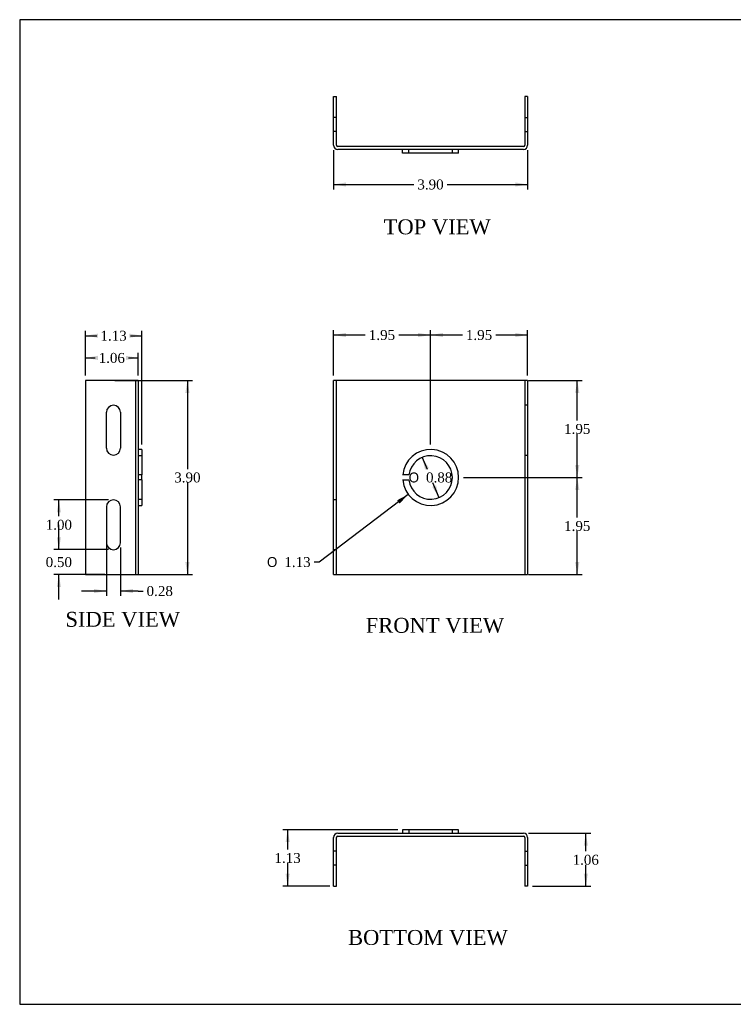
# Model space of a CAD drawing. Header units: inches. Extents: x 0.2 to 29.9, y -0.1 to 19.9.
# Tile 1 of 3: x 0.2 to 14.5, y 0.1 to 19.9. Entities that reach past the tile are written whole.
import ezdxf
from ezdxf.enums import TextEntityAlignment as Align
from ezdxf.lldxf.tags import DXFTag

# ---------------------------------------------------------------- set-up
doc = ezdxf.new("R2010")
doc.units = ezdxf.units.IN
doc.header["$MEASUREMENT"] = 0
doc.layers.add('COM55556-2', color=7, linetype='Continuous')
doc.layers.add('Default', color=7, linetype='Continuous')
doc.styles.add('SEACAD_Solid_Edge_ANSI1_Symbols', font='txt')
doc.styles.add('SEACAD_Times_New_Roman', font='times.ttf')
tags = doc.linetypes.add('HIDDEN2', pattern=[0.1875, 0.125, -0.0625]).pattern_tags.tags
tags[6:7] = [DXFTag(74, 4), DXFTag(75, 0), DXFTag(340, '0'), DXFTag(46, 0.0), DXFTag(50, 0.0), DXFTag(44, 0.0), DXFTag(45, 0.0)]
tags[4:5] = [DXFTag(74, 4), DXFTag(75, 0), DXFTag(340, '0'), DXFTag(46, 0.0), DXFTag(50, 0.0), DXFTag(44, 0.0), DXFTag(45, 0.0)]
doc.dimstyles.new('HAMMOND_(STH_-_42x28)', dxfattribs={"dimtxt": 0.2, "dimasz": 0.25, "dimexe": 0.1, "dimexo": 0.1, "dimgap": 0.05, "dimtad": 0, "dimtih": 1, "dimtoh": 1, "dimzin": 0, "dimdsep": 46, "dimtxsty": 'SEACAD_Times_New_Roman', "dimblk1": '_SE_FILLED', "dimblk2": '_SE_FILLED', "dimsah": 1, "dimcen": 0.1, "dimadec": 0, "dimazin": 0, "dimtfac": 0.8, "dimtofl": 0, "dimtmove": 0, "dimatfit": 3, "dimfxl": 1, "dimtolj": 1, "dimtzin": 0, "dimarcsym": 0})

# ---------------------------------------------------------------- blocks, each defined once
blk = doc.blocks.new('SE')
at = {"layer": 'COM55556-2', "color": 7, "linetype": 'Continuous'}
for p, q in [((6.477, 8.745), (6.477, 12.645)), ((6.563, 12.645), (6.477, 12.645)), ((10.291, 12.645), (6.563, 12.645)), ((10.377, 12.645), (10.291, 12.645)), ((10.377, 12.645), (10.377, 8.745)), ((7.992, 10.745), (7.866, 10.745)), ((7.866, 10.645), (7.992, 10.645)), ((6.477, 8.745), (6.563, 8.745)), ((6.563, 8.745), (10.291, 8.745)), ((10.291, 8.745), (10.377, 8.745))]:
    blk.add_line(p, q, dxfattribs=at)
at = {"layer": 'COM55556-2', "color": 7, "linetype": 'HIDDEN2'}
for p, q in [((6.534, 8.745), (6.534, 12.645)), ((10.32, 12.645), (10.32, 8.745)), ((10.377, 12.145), (10.32, 12.145)), ((10.32, 11.145), (10.377, 11.145)), ((6.534, 10.245), (6.477, 10.245)), ((6.477, 9.245), (6.534, 9.245))]:
    blk.add_line(p, q, dxfattribs=at)
at = {"layer": 'COM55556-2', "color": 7, "linetype": 'Continuous'}
for radius, start, end in [(0.563, 185.0997, 174.9003), (0.437, 186.5624, 173.4376)]:
    blk.add_arc((8.427, 10.695), radius, start, end, dxfattribs=at)
blk = doc.blocks.new('SE1')
at = {"layer": 'COM55556-2', "color": 7, "linetype": 'Continuous'}
for p, q in [((6.477, 17.37), (6.477, 18.346)), ((6.477, 18.346), (6.534, 18.346)), ((6.534, 17.37), (6.534, 18.346)), ((10.32, 18.346), (10.32, 17.37)), ((10.377, 18.346), (10.32, 18.346)), ((10.377, 18.346), (10.377, 17.37)), ((10.291, 17.341), (6.563, 17.341)), ((10.291, 17.284), (6.563, 17.284)), ((7.866, 17.212), (7.866, 17.284)), ((8.989, 17.212), (7.866, 17.212)), ((8.989, 17.212), (8.989, 17.284))]:
    blk.add_line(p, q, dxfattribs=at)
at = {"layer": 'COM55556-2', "color": 7, "linetype": 'HIDDEN2'}
for p, q in [((6.534, 17.924), (6.477, 17.924)), ((10.32, 17.924), (10.377, 17.924)), ((6.534, 17.643), (6.477, 17.643)), ((10.32, 17.643), (10.377, 17.643)), ((7.992, 17.212), (7.992, 17.284)), ((8.864, 17.212), (8.864, 17.284))]:
    blk.add_line(p, q, dxfattribs=at)
at = {"layer": 'COM55556-2', "color": 7, "linetype": 'Continuous'}
for centre, radius, start, end in [((6.563, 17.37), 0.086, 180, 270), ((6.563, 17.37), 0.029, 180, 270), ((10.291, 17.37), 0.029, 270, 0), ((10.291, 17.37), 0.086, 270, 0)]:
    blk.add_arc(centre, radius, start, end, dxfattribs=at)
blk = doc.blocks.new('SE2')
at = {"layer": 'COM55556-2', "color": 7, "linetype": 'Continuous'}
for p, q in [((8.989, 3.619), (7.866, 3.619)), ((7.866, 3.619), (7.866, 3.547)), ((8.989, 3.547), (8.989, 3.619)), ((6.477, 2.484), (6.477, 3.461)), ((6.534, 2.484), (6.534, 3.461)), ((6.563, 3.547), (10.291, 3.547)), ((6.563, 3.49), (10.291, 3.49)), ((10.32, 3.461), (10.32, 2.484)), ((10.377, 3.461), (10.377, 2.484)), ((6.477, 2.484), (6.534, 2.484)), ((10.377, 2.484), (10.32, 2.484))]:
    blk.add_line(p, q, dxfattribs=at)
at = {"layer": 'COM55556-2', "color": 7, "linetype": 'HIDDEN2'}
for p, q in [((7.992, 3.619), (7.992, 3.547)), ((8.864, 3.547), (8.864, 3.619)), ((6.534, 3.187), (6.477, 3.187)), ((10.32, 3.187), (10.377, 3.187)), ((6.534, 2.906), (6.477, 2.906)), ((10.32, 2.906), (10.377, 2.906))]:
    blk.add_line(p, q, dxfattribs=at)
at = {"layer": 'COM55556-2', "color": 7, "linetype": 'Continuous'}
for centre, radius, start, end in [((6.563, 3.461), 0.086, 90, 180), ((6.563, 3.461), 0.029, 90, 180), ((10.291, 3.461), 0.086, 0, 90), ((10.291, 3.461), 0.029, 0, 90)]:
    blk.add_arc(centre, radius, start, end, dxfattribs=at)
blk = doc.blocks.new('SE3')
at = {"layer": 'COM55556-2', "color": 7, "linetype": 'Continuous'}
for p, q in [((2.469, 12.645), (1.493, 12.645)), ((1.493, 12.645), (1.493, 8.745)), ((2.555, 12.645), (2.469, 12.645)), ((2.555, 12.645), (2.555, 8.745)), ((2.627, 11.257), (2.555, 11.257)), ((2.627, 11.257), (2.627, 10.745)), ((2.627, 10.745), (2.555, 10.745)), ((2.627, 10.645), (2.627, 10.745)), ((2.627, 10.645), (2.555, 10.645)), ((2.627, 10.645), (2.627, 10.132)), ((1.915, 10.104), (1.915, 9.385)), ((2.196, 9.385), (2.196, 10.104)), ((2.555, 10.132), (2.627, 10.132)), ((1.493, 8.745), (2.469, 8.745)), ((2.469, 8.745), (2.555, 8.745))]:
    blk.add_line(p, q, dxfattribs=at)
at = {"layer": 'COM55556-2', "color": 7, "linetype": 'HIDDEN2'}
for p, q in [((2.498, 12.645), (2.498, 8.745)), ((1.915, 11.285), (1.915, 12.004)), ((2.196, 12.004), (2.196, 11.285)), ((2.627, 11.132), (2.555, 11.132)), ((2.555, 10.257), (2.627, 10.257))]:
    blk.add_line(p, q, dxfattribs=at)
for centre, start, end in [((2.055, 12.004), 0, 180), ((2.055, 11.285), 180, 0)]:
    blk.add_arc(centre, 0.141, start, end, dxfattribs=at)
at = {"layer": 'COM55556-2', "color": 7, "linetype": 'Continuous'}
for centre, start, end in [((2.055, 10.104), 0, 180), ((2.055, 9.385), 180, 0)]:
    blk.add_arc(centre, 0.141, start, end, dxfattribs=at)
blk = doc.blocks.new('DMBLK7622')
at = {"layer": 'Default', "linetype": 'Continuous', "transparency": 16777216}
for points in [[(11.416, 10.445), (11.374, 10.695), (11.332, 10.445)], [(11.416, 8.995), (11.332, 8.995), (11.374, 8.745)]]:
    blk.add_hatch(color=7, dxfattribs=at).paths.add_polyline_path(points)
at = {"layer": 'Default', "color": 7, "linetype": 'Continuous', "transparency": 16777216}
for p, q in [((9.089, 10.695), (11.474, 10.695)), ((11.374, 9.89), (11.374, 10.695)), ((11.374, 8.745), (11.374, 9.62)), ((10.391, 8.745), (11.474, 8.745))]:
    blk.add_line(p, q, dxfattribs=at)
at = {"layer": 'Default', "color": 7, "linetype": 'Continuous', "transparency": 16777216, "style": 'SEACAD_Times_New_Roman'}
blk.add_text('1.95', height=0.2, dxfattribs=at).set_placement((11.109, 9.82), align=Align.TOP_LEFT)
blk = doc.blocks.new('_SE_FILLED')
at = {"color": 0}
blk.add_line((0, 0), (-1, 0), dxfattribs=at)
blk.add_solid([(0, 0), (-1, -0.1665), (-1, 0.1665), (0, 0)], dxfattribs=at)
blk = doc.blocks.new('DMBLK7623')
at = {"layer": 'Default', "linetype": 'Continuous', "transparency": 16777216}
for points in [[(11.416, 12.395), (11.374, 12.645), (11.332, 12.395)], [(11.416, 10.945), (11.332, 10.945), (11.374, 10.695)]]:
    blk.add_hatch(color=7, dxfattribs=at).paths.add_polyline_path(points)
at = {"layer": 'Default', "color": 7, "linetype": 'Continuous', "transparency": 16777216}
for p, q in [((10.391, 12.645), (11.474, 12.645)), ((11.374, 11.84), (11.374, 12.645)), ((11.374, 10.695), (11.374, 11.57)), ((9.089, 10.695), (11.474, 10.695))]:
    blk.add_line(p, q, dxfattribs=at)
at = {"layer": 'Default', "color": 7, "linetype": 'Continuous', "transparency": 16777216, "style": 'SEACAD_Times_New_Roman'}
blk.add_text('1.95', height=0.2, dxfattribs=at).set_placement((11.109, 11.77), align=Align.TOP_LEFT)
blk = doc.blocks.new('DMBLK7624')
at = {"layer": 'Default', "linetype": 'Continuous', "transparency": 16777216}
for points in [[(8.677, 13.599), (8.427, 13.557), (8.677, 13.515)], [(10.127, 13.599), (10.127, 13.515), (10.377, 13.557)]]:
    blk.add_hatch(color=7, dxfattribs=at).paths.add_polyline_path(points)
at = {"layer": 'Default', "color": 7, "linetype": 'Continuous', "transparency": 16777216}
for p, q in [((8.427, 11.357), (8.427, 13.657)), ((10.377, 12.745), (10.377, 13.657)), ((9.066, 13.557), (8.427, 13.557)), ((10.377, 13.557), (9.737, 13.557))]:
    blk.add_line(p, q, dxfattribs=at)
at = {"layer": 'Default', "color": 7, "linetype": 'Continuous', "transparency": 16777216, "style": 'SEACAD_Times_New_Roman'}
blk.add_text('1.95', height=0.2, dxfattribs=at).set_placement((9.136, 13.657), align=Align.TOP_LEFT)
blk = doc.blocks.new('DMBLK7625')
at = {"layer": 'Default', "linetype": 'Continuous', "transparency": 16777216}
for points in [[(6.727, 13.599), (6.477, 13.557), (6.727, 13.515)], [(8.177, 13.599), (8.177, 13.515), (8.427, 13.557)]]:
    blk.add_hatch(color=7, dxfattribs=at).paths.add_polyline_path(points)
at = {"layer": 'Default', "color": 7, "linetype": 'Continuous', "transparency": 16777216}
for p, q in [((6.477, 12.745), (6.477, 13.657)), ((8.427, 11.357), (8.427, 13.657)), ((7.116, 13.557), (6.477, 13.557)), ((8.427, 13.557), (7.787, 13.557))]:
    blk.add_line(p, q, dxfattribs=at)
at = {"layer": 'Default', "color": 7, "linetype": 'Continuous', "transparency": 16777216, "style": 'SEACAD_Times_New_Roman'}
blk.add_text('1.95', height=0.2, dxfattribs=at).set_placement((7.186, 13.657), align=Align.TOP_LEFT)
blk = doc.blocks.new('DMBLK7626')
at = {"layer": 'Default', "linetype": 'Continuous', "transparency": 16777216}
for points in [[(3.584, 12.395), (3.542, 12.645), (3.5, 12.395)], [(3.584, 8.995), (3.5, 8.995), (3.542, 8.745)]]:
    blk.add_hatch(color=7, dxfattribs=at).paths.add_polyline_path(points)
at = {"layer": 'Default', "color": 7, "linetype": 'Continuous', "transparency": 16777216}
for p, q in [((2.081, 12.645), (3.642, 12.645)), ((3.542, 12.645), (3.542, 10.865)), ((3.542, 10.595), (3.542, 8.745)), ((2.081, 8.745), (3.642, 8.745))]:
    blk.add_line(p, q, dxfattribs=at)
at = {"layer": 'Default', "color": 7, "linetype": 'Continuous', "transparency": 16777216, "style": 'SEACAD_Times_New_Roman'}
blk.add_text('3.90', height=0.2, dxfattribs=at).set_placement((3.277, 10.795), align=Align.TOP_LEFT)
blk = doc.blocks.new('DMBLK7627')
at = {"layer": 'Default', "linetype": 'Continuous', "transparency": 16777216}
for points in [[(6.727, 16.539), (6.727, 16.622), (6.477, 16.581)], [(10.127, 16.539), (10.377, 16.581), (10.127, 16.622)]]:
    blk.add_hatch(color=7, dxfattribs=at).paths.add_polyline_path(points)
at = {"layer": 'Default', "color": 7, "linetype": 'Continuous', "transparency": 16777216}
for p, q in [((6.477, 17.27), (6.477, 16.481)), ((10.377, 17.27), (10.377, 16.481)), ((6.477, 16.581), (8.091, 16.581)), ((8.762, 16.581), (10.377, 16.581))]:
    blk.add_line(p, q, dxfattribs=at)
at = {"layer": 'Default', "color": 7, "linetype": 'Continuous', "transparency": 16777216, "style": 'SEACAD_Times_New_Roman'}
blk.add_text('3.90', height=0.2, dxfattribs=at).set_placement((8.161, 16.681), align=Align.TOP_LEFT)
blk = doc.blocks.new('DMBLK7628')
at = {"layer": 'Default', "linetype": 'Continuous', "transparency": 16777216}
for points in [[(11.587, 3.297), (11.545, 3.547), (11.504, 3.297)], [(11.587, 2.734), (11.504, 2.734), (11.545, 2.484)]]:
    blk.add_hatch(color=7, dxfattribs=at).paths.add_polyline_path(points)
at = {"layer": 'Default', "color": 7, "linetype": 'Continuous', "transparency": 16777216}
for p, q in [((10.391, 3.547), (11.645, 3.547)), ((11.545, 3.185), (11.545, 3.547)), ((11.545, 2.484), (11.545, 2.915)), ((10.477, 2.484), (11.645, 2.484))]:
    blk.add_line(p, q, dxfattribs=at)
at = {"layer": 'Default', "color": 7, "linetype": 'Continuous', "transparency": 16777216, "style": 'SEACAD_Times_New_Roman'}
blk.add_text('1.06', height=0.2, dxfattribs=at).set_placement((11.28, 3.115), align=Align.TOP_LEFT)
blk = doc.blocks.new('DMBLK7629')
at = {"layer": 'Default', "linetype": 'Continuous', "transparency": 16777216}
for points in [[(5.514, 3.369), (5.597, 3.369), (5.556, 3.619)], [(5.514, 2.734), (5.556, 2.484), (5.597, 2.734)]]:
    blk.add_hatch(color=7, dxfattribs=at).paths.add_polyline_path(points)
at = {"layer": 'Default', "color": 7, "linetype": 'Continuous', "transparency": 16777216}
for p, q in [((7.766, 3.619), (5.456, 3.619)), ((5.556, 3.221), (5.556, 3.619)), ((5.556, 2.484), (5.556, 2.951)), ((6.405, 2.484), (5.456, 2.484))]:
    blk.add_line(p, q, dxfattribs=at)
at = {"layer": 'Default', "color": 7, "linetype": 'Continuous', "transparency": 16777216, "style": 'SEACAD_Times_New_Roman'}
blk.add_text('1.13', height=0.2, dxfattribs=at).set_placement((5.29, 3.151), align=Align.TOP_LEFT)
blk = doc.blocks.new('DMBLK7630')
at = {"layer": 'Default', "linetype": 'Continuous', "transparency": 16777216}
for points in [[(1.743, 13.139), (1.493, 13.097), (1.743, 13.055)], [(2.305, 13.139), (2.305, 13.055), (2.555, 13.097)]]:
    blk.add_hatch(color=7, dxfattribs=at).paths.add_polyline_path(points)
at = {"layer": 'Default', "color": 7, "linetype": 'Continuous', "transparency": 16777216}
for p, q in [((1.493, 12.745), (1.493, 13.197)), ((1.493, 13.097), (1.688, 13.097)), ((2.359, 13.097), (2.555, 13.097)), ((2.555, 12.745), (2.555, 13.197))]:
    blk.add_line(p, q, dxfattribs=at)
at = {"layer": 'Default', "color": 7, "linetype": 'Continuous', "transparency": 16777216, "style": 'SEACAD_Times_New_Roman'}
blk.add_text('1.06', height=0.2, dxfattribs=at).set_placement((1.758, 13.197), align=Align.TOP_LEFT)
blk = doc.blocks.new('DMBLK7631')
at = {"layer": 'Default', "linetype": 'Continuous', "transparency": 16777216}
for points in [[(1.743, 13.585), (1.493, 13.543), (1.743, 13.502)], [(2.377, 13.585), (2.377, 13.502), (2.627, 13.543)]]:
    blk.add_hatch(color=7, dxfattribs=at).paths.add_polyline_path(points)
at = {"layer": 'Default', "color": 7, "linetype": 'Continuous', "transparency": 16777216}
for p, q in [((1.493, 12.745), (1.493, 13.643)), ((1.493, 13.543), (1.724, 13.543)), ((2.395, 13.543), (2.627, 13.543)), ((2.627, 11.357), (2.627, 13.643))]:
    blk.add_line(p, q, dxfattribs=at)
at = {"layer": 'Default', "color": 7, "linetype": 'Continuous', "transparency": 16777216, "style": 'SEACAD_Times_New_Roman'}
blk.add_text('1.13', height=0.2, dxfattribs=at).set_placement((1.794, 13.643), align=Align.TOP_LEFT)
blk = doc.blocks.new('DMBLK7634')
at = {"layer": 'Default', "linetype": 'Continuous', "transparency": 16777216}
blk.add_hatch(color=7, dxfattribs=at).paths.add_polyline_path([(7.805, 10.17), (7.978, 10.355), (7.754, 10.237)])
at = {"layer": 'Default', "color": 7, "linetype": 'Continuous', "transparency": 16777216}
for p, q in [((7.978, 10.355), (6.189, 8.996)), ((6.189, 8.996), (6.089, 8.996))]:
    blk.add_line(p, q, dxfattribs=at)
for s, style, p in [('O', 'SEACAD_Solid_Edge_ANSI1_Symbols', (5.14, 9.096)), ('1.13', 'SEACAD_Times_New_Roman', (5.488, 9.096))]:
    blk.add_text(s, height=0.2, dxfattribs=dict(at, style=style)).set_placement(p, align=Align.TOP_LEFT)
blk = doc.blocks.new('DMBLK7635')
at = {"layer": 'Default', "linetype": 'Continuous', "transparency": 16777216}
for points in [[(8.393, 10.884), (8.259, 11.099), (8.316, 10.852)], [(8.537, 10.537), (8.46, 10.506), (8.594, 10.29)]]:
    blk.add_hatch(color=7, dxfattribs=at).paths.add_polyline_path(points)
at = {"layer": 'Default', "color": 7, "linetype": 'Continuous', "transparency": 16777216}
for p, q in [((8.259, 11.099), (8.356, 10.865)), ((8.468, 10.595), (8.594, 10.29))]:
    blk.add_line(p, q, dxfattribs=at)
for s, style, p in [('O', 'SEACAD_Solid_Edge_ANSI1_Symbols', (7.987, 10.795)), ('0.88', 'SEACAD_Times_New_Roman', (8.335, 10.795))]:
    blk.add_text(s, height=0.2, dxfattribs=dict(at, style=style)).set_placement(p, align=Align.TOP_LEFT)
blk = doc.blocks.new('DMBLK7641')
at = {"layer": 'Default', "linetype": 'Continuous', "transparency": 16777216}
for points in [[(0.918, 9.495), (0.96, 9.245), (1.001, 9.495)], [(0.918, 8.495), (1.001, 8.495), (0.96, 8.745)]]:
    blk.add_hatch(color=7, dxfattribs=at).paths.add_polyline_path(points)
at = {"layer": 'Default', "color": 7, "linetype": 'Continuous', "transparency": 16777216}
for p, q in [((0.96, 9.245), (0.96, 9.745)), ((1.955, 9.245), (0.86, 9.245)), ((1.881, 8.745), (0.86, 8.745)), ((0.96, 8.245), (0.96, 8.745))]:
    blk.add_line(p, q, dxfattribs=at)
at = {"layer": 'Default', "color": 7, "linetype": 'Continuous', "transparency": 16777216, "style": 'SEACAD_Times_New_Roman'}
blk.add_text('0.50', height=0.2, dxfattribs=at).set_placement((0.694, 9.095), align=Align.TOP_LEFT)
blk = doc.blocks.new('DMBLK7642')
at = {"layer": 'Default', "linetype": 'Continuous', "transparency": 16777216}
for points in [[(0.918, 9.995), (1.001, 9.995), (0.96, 10.245)], [(0.918, 9.495), (0.96, 9.245), (1.001, 9.495)]]:
    blk.add_hatch(color=7, dxfattribs=at).paths.add_polyline_path(points)
at = {"layer": 'Default', "color": 7, "linetype": 'Continuous', "transparency": 16777216}
for p, q in [((1.955, 10.245), (0.86, 10.245)), ((0.96, 9.915), (0.96, 10.245)), ((0.96, 9.245), (0.96, 9.645)), ((1.955, 9.245), (0.86, 9.245))]:
    blk.add_line(p, q, dxfattribs=at)
at = {"layer": 'Default', "color": 7, "linetype": 'Continuous', "transparency": 16777216, "style": 'SEACAD_Times_New_Roman'}
blk.add_text('1.00', height=0.2, dxfattribs=at).set_placement((0.694, 9.845), align=Align.TOP_LEFT)
blk = doc.blocks.new('DMBLK7643')
at = {"layer": 'Default', "linetype": 'Continuous', "transparency": 16777216}
for points in [[(1.665, 8.372), (1.915, 8.414), (1.665, 8.455)], [(2.446, 8.372), (2.446, 8.455), (2.196, 8.414)]]:
    blk.add_hatch(color=7, dxfattribs=at).paths.add_polyline_path(points)
at = {"layer": 'Default', "color": 7, "linetype": 'Continuous', "transparency": 16777216}
for p, q in [((1.915, 9.645), (1.915, 8.314)), ((2.196, 9.285), (2.196, 8.314)), ((1.915, 8.414), (1.415, 8.414)), ((2.551, 8.414), (2.196, 8.414)), ((2.551, 8.414), (2.651, 8.414))]:
    blk.add_line(p, q, dxfattribs=at)
at = {"layer": 'Default', "color": 7, "linetype": 'Continuous', "transparency": 16777216, "style": 'SEACAD_Times_New_Roman'}
blk.add_text('0.28', height=0.2, dxfattribs=at).set_placement((2.721, 8.514), align=Align.TOP_LEFT)
blk = doc.blocks.new('BORDER')
at = {"layer": 'Default', "color": 7, "linetype": 'Continuous'}
for p, q in [((0, 27.86), (-41.86, 27.86)), ((-41.86, 27.86), (-41.86, 0)), ((-41.86, 0), (0, 0))]:
    blk.add_line(p, q, dxfattribs=at)

msp = doc.modelspace()

# ---------------------------------------------------------------- block references
at = {"layer": 'Default', "color": 7, "xscale": 0.71, "yscale": 0.71, "zscale": 0.71}
msp.add_blockref('BORDER', (29.893, 0.111), dxfattribs=at)
at = {"layer": 'Default'}
for name in ['SE1', 'SE3', 'SE', 'SE2']:
    msp.add_blockref(name, (0, 0), dxfattribs=at)

# ---------------------------------------------------------------- texts
at = {"layer": 'Default', "color": 7, "linetype": 'Continuous', "style": 'SEACAD_Times_New_Roman'}
for s, p in [('TOP VIEW', (7.484, 15.88)), ('SIDE VIEW', (1.091, 7.995)), ('FRONT VIEW', (7.124, 7.874)), ('BOTTOM VIEW', (6.769, 1.604))]:
    msp.add_text(s, height=0.3, dxfattribs=at).set_placement(p, align=Align.TOP_LEFT)

# ---------------------------------------------------------------- dimensions: what is measured, and where the dimension line sits
at = {"layer": 'Default', "color": 7, "linetype": 'Continuous'}
for base, p1, p2, angle, picture, middle, dimtype in [((6.477, 16.581), (6.477, 17.37), (10.377, 17.37), 0, 'DMBLK7627', (8.427, 16.581), 161), ((1.493, 13.097), (1.493, 12.645), (2.555, 12.645), 0, 'DMBLK7630', (2.024, 13.097), 161), ((3.542, 12.645), (1.981, 12.645), (1.981, 8.745), 270, 'DMBLK7626', (3.542, 10.695), 161), ((11.374, 12.645), (8.989, 10.695), (10.291, 12.645), 90, 'DMBLK7623', (11.374, 11.67), 160), ((11.374, 10.695), (6.563, 8.745), (8.989, 10.695), 90, 'DMBLK7622', (11.374, 9.72), 160), ((0.96, 9.245), (2.055, 9.245), (2.055, 10.245), 90, 'DMBLK7642', (0.96, 9.745), 161), ((0.96, 9.245), (1.981, 8.745), (2.055, 9.245), 90, 'DMBLK7641', (0.96, 8.995), 160), ((5.5558, 3.6187), (6.505, 2.4842), (7.8662, 3.6187), 90, 'DMBLK7629', (5.5558, 3.0514), 160), ((11.545, 3.547), (10.377, 2.484), (10.291, 3.547), 90, 'DMBLK7628', (11.545, 3.015), 160)]:
    dim = msp.add_linear_dim(base=base, p1=p1, p2=p2, angle=angle, text='\\A1;<>', dimstyle='HAMMOND_(STH_-_42x28)', dxfattribs=at)
    dim.commit()
    dim.dimension.update_dxf_attribs({"geometry": picture, "text_midpoint": middle, "dimtype": dimtype})
for base, p1, p2, picture, middle in [((6.477, 13.557), (8.427, 11.257), (6.477, 12.645), 'DMBLK7625', (7.452, 13.557)), ((8.427, 13.557), (10.377, 12.645), (8.427, 11.257), 'DMBLK7624', (9.402, 13.557)), ((2.627, 13.543), (1.493, 12.645), (2.627, 11.257), 'DMBLK7631', (2.06, 13.543))]:
    dim = msp.add_linear_dim(base=base, p1=p1, p2=p2, text='\\A1;<>', dimstyle='HAMMOND_(STH_-_42x28)', dxfattribs=at)
    dim.commit()
    dim.dimension.update_dxf_attribs({"geometry": picture, "text_midpoint": middle, "dimtype": 160})
dim = msp.add_diameter_dim_2p(p1=(8.259, 11.099), p2=(8.594, 10.29), text='\\A1;<>', dimstyle='HAMMOND_(STH_-_42x28)', override={"dimtofl": 1, "dimtmove": 1}, dxfattribs=at)
dim.commit()
dim.dimension.update_dxf_attribs({"geometry": 'DMBLK7635', "text_midpoint": (8.427, 10.695), "dimtype": 163})
dim = msp.add_diameter_dim_2p(p1=(8.8745, 11.0348), p2=(7.9785, 10.3546), text='\\A1;<>', dimstyle='HAMMOND_(STH_-_42x28)', dxfattribs=at)
dim.commit()
dim.dimension.update_dxf_attribs({"geometry": 'DMBLK7634', "text_midpoint": (6.0886, 8.9958), "dimtype": 163})
dim = msp.add_linear_dim(base=(1.915, 8.414), p1=(2.196, 9.385), p2=(1.915, 9.745), text='\\A1;<>', dimstyle='HAMMOND_(STH_-_42x28)', override={"dimtmove": 1}, dxfattribs=at)
dim.commit()
dim.dimension.update_dxf_attribs({"geometry": 'DMBLK7643', "text_midpoint": (2.651, 8.414), "dimtype": 160})

doc.saveas('drawing.dxf')
